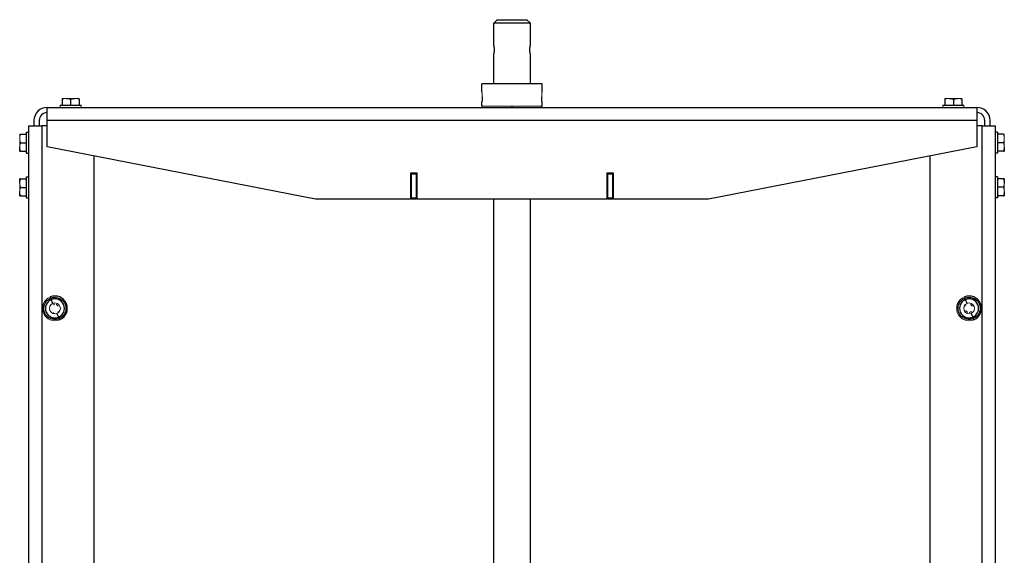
# Model space of a CAD drawing. Header units: millimetres. Extents: x 3 to 3643, y -1109 to 1171.
# Tile 8 of 13: x 1216 to 1968, y 316 to 725. Entities that reach past the tile are written whole.
import ezdxf

# ---------------------------------------------------------------- set-up
doc = ezdxf.new("R2010")
doc.units = ezdxf.units.MM

msp = doc.modelspace()

# ---------------------------------------------------------------- linework, layer by layer
at = {"color": 7, "linetype": 'Continuous', "lineweight": 25}
for p, q in [((1580.72, 725.09), (1577.97, 722.34)), ((1605.97, 722.34), (1577.97, 722.34)), ((1577.97, 706.09), (1577.97, 722.34)), ((1580.72, 725.09), (1603.22, 725.09)), ((1603.22, 725.09), (1605.97, 722.34)), ((1605.97, 706.09), (1605.97, 722.34)), ((1577.97, 706.09), (1577.96, 706.09)), ((1605.97, 706.09), (1605.97, 706.09)), ((1577.96, 698.09), (1577.97, 698.09)), ((1577.97, 676.09), (1577.97, 698.09)), ((1605.97, 698.09), (1605.97, 698.09)), ((1605.97, 676.09), (1605.97, 698.09)), ((1614.97, 676.09), (1568.97, 676.09)), ((1568.97, 669.89), (1568.97, 676.09)), ((1614.97, 669.89), (1614.97, 676.09)), ((1248.47, 664.41), (1248.47, 659.69)), ((1251.72, 664.99), (1258.22, 664.99)), ((1254.97, 664.41), (1254.97, 659.69)), ((1261.47, 664.41), (1261.47, 659.69)), ((1568.96, 662.29), (1568.97, 662.29)), ((1568.97, 659.09), (1568.97, 662.29)), ((1614.97, 662.29), (1614.97, 662.29)), ((1614.97, 659.09), (1614.97, 662.29)), ((1922.47, 664.41), (1922.47, 659.69)), ((1925.72, 664.99), (1932.22, 664.99)), ((1928.97, 664.41), (1928.97, 659.69)), ((1935.47, 664.41), (1935.47, 659.69)), ((1236.97, 648.09), (1236.97, 658.09)), ((1236.97, 658.09), (1946.97, 658.09)), ((1246.97, 659.69), (1262.97, 659.69)), ((1569.07, 659.09), (1569.07, 658.09)), ((1591.97, 658.09), (1591.97, 659.09)), ((1614.87, 658.09), (1614.87, 659.09)), ((1920.97, 659.69), (1936.97, 659.69)), ((1946.97, 658.09), (1946.97, 648.09)), ((1226.97, 648.09), (1226.97, 644.09)), ((1230.97, 648.09), (1230.97, 644.09)), ((1236.97, 628.09), (1236.97, 648.09)), ((1946.97, 648.09), (1236.97, 648.09)), ((1946.97, 648.09), (1946.97, 628.09)), ((1952.97, 644.09), (1952.97, 648.09)), ((1956.97, 644.09), (1956.97, 648.09)), ((1221.37, 623.09), (1221.37, 639.09)), ((1221.37, 639.09), (1222.97, 639.09)), ((1222.97, -489.91), (1222.97, 644.09)), ((1222.97, 644.09), (1232.97, 644.09)), ((1232.97, 644.09), (1232.97, 60.73)), ((1236.97, 644.09), (1232.97, 644.09)), ((1950.97, 644.09), (1946.97, 644.09)), ((1950.97, 60.73), (1950.97, 644.09)), ((1950.97, 644.09), (1960.97, 644.09)), ((1960.97, 644.09), (1960.97, -489.91)), ((1962.57, 639.09), (1960.97, 639.09)), ((1962.57, 639.09), (1962.57, 623.09)), ((1216.65, 637.59), (1221.37, 637.59)), ((1967.29, 637.59), (1962.57, 637.59)), ((1216.07, 624.59), (1216.07, 627.84)), ((1216.65, 631.09), (1221.37, 631.09)), ((1216.65, 624.59), (1221.37, 624.59)), ((1441.97, 588.09), (1236.97, 628.09)), ((1946.97, 628.09), (1741.97, 588.09)), ((1967.29, 631.09), (1962.57, 631.09)), ((1967.29, 624.59), (1962.57, 624.59)), ((1967.87, 627.84), (1967.87, 624.59)), ((1221.37, 623.09), (1222.97, 623.09)), ((1272.97, -486.91), (1272.97, 621.07)), ((1910.97, 621.07), (1910.97, -486.91)), ((1962.57, 623.09), (1960.97, 623.09)), ((1216.07, 600.3), (1216.07, 603.59)), ((1216.65, 603.62), (1221.37, 603.62)), ((1216.65, 603.56), (1221.37, 603.56)), ((1221.37, 605.09), (1222.97, 605.09)), ((1221.37, 589.09), (1221.37, 605.09)), ((1519.47, 607.89), (1514.47, 607.89)), ((1514.97, 607.09), (1514.97, 589.09)), ((1518.97, 589.09), (1518.97, 607.09)), ((1519.47, 588.09), (1519.47, 607.89)), ((1664.47, 607.89), (1664.47, 588.09)), ((1669.47, 607.89), (1664.47, 607.89)), ((1664.97, 607.09), (1664.97, 589.09)), ((1668.97, 589.09), (1668.97, 607.09)), ((1962.57, 605.09), (1960.97, 605.09)), ((1962.57, 605.09), (1962.57, 589.09)), ((1967.29, 603.59), (1962.57, 603.59)), ((1967.87, 603.59), (1967.87, 600.34)), ((1216.65, 597.04), (1221.37, 597.04)), ((1967.29, 597.09), (1962.57, 597.09)), ((1216.07, 590.59), (1216.07, 593.8)), ((1216.65, 590.56), (1221.37, 590.56)), ((1221.37, 589.09), (1222.97, 589.09)), ((1514.47, 588.09), (1441.97, 588.09)), ((1514.97, 588.09), (1514.97, 589.09)), ((1514.97, 589.09), (1518.97, 589.09)), ((1518.97, 588.09), (1514.97, 588.09)), ((1518.97, 589.09), (1518.97, 588.09)), ((1664.47, 588.09), (1519.47, 588.09)), ((1577.97, 129.09), (1577.97, 588.09)), ((1605.97, 129.09), (1605.97, 588.09)), ((1664.97, 589.09), (1668.97, 589.09)), ((1664.97, 588.09), (1664.97, 589.09)), ((1668.97, 588.09), (1664.97, 588.09)), ((1668.97, 589.09), (1668.97, 588.09)), ((1741.97, 588.09), (1669.47, 588.09)), ((1962.57, 589.09), (1960.97, 589.09)), ((1967.29, 590.59), (1962.57, 590.59)), ((1967.87, 593.84), (1967.87, 590.59)), ((1239.36, 513.33), (1239.74, 512.4)), ((1241.39, 508.41), (1240.2, 511.29)), ((1937.36, 513.33), (1937.74, 512.4)), ((1939.39, 508.41), (1938.2, 511.29)), ((1244.55, 500.77), (1245.73, 497.89)), ((1246.57, 495.86), (1246.19, 496.78)), ((1942.55, 500.77), (1943.73, 497.89)), ((1944.57, 495.86), (1944.19, 496.78))]:
    msp.add_line(p, q, dxfattribs=at)
at = {"color": 144, "linetype": 'Continuous', "lineweight": 18}
for p, q in [((1248.47, 664.99), (1251.72, 664.99)), ((1258.22, 664.99), (1261.47, 664.99)), ((1922.47, 664.99), (1925.72, 664.99)), ((1932.22, 664.99), (1935.47, 664.99)), ((1246.97, 659.69), (1246.97, 658.09)), ((1262.97, 659.69), (1262.97, 658.09)), ((1614.97, 659.09), (1568.97, 659.09)), ((1920.97, 659.69), (1920.97, 658.09)), ((1936.97, 659.69), (1936.97, 658.09)), ((1216.07, 634.34), (1216.07, 637.59)), ((1216.07, 627.84), (1216.07, 634.34)), ((1967.87, 637.59), (1967.87, 634.34)), ((1967.87, 634.34), (1967.87, 627.84)), ((1514.47, 607.89), (1514.47, 588.09)), ((1514.97, 607.09), (1514.97, 607.89)), ((1518.97, 607.09), (1514.97, 607.09)), ((1518.97, 607.89), (1518.97, 607.09)), ((1664.97, 607.09), (1664.97, 607.89)), ((1668.97, 607.09), (1664.97, 607.09)), ((1668.97, 607.89), (1668.97, 607.09)), ((1669.47, 588.09), (1669.47, 607.89)), ((1216.07, 593.8), (1216.07, 600.3)), ((1967.87, 600.34), (1967.87, 593.84))]:
    msp.add_line(p, q, dxfattribs=at)
at = {"color": 7, "linetype": 'Continuous', "lineweight": 25}
for centre, radius, start, end in [((1236.97, 648.09), 10, 90, 180), ((1236.97, 648.09), 6, 90, 180), ((1946.97, 648.09), 10, 0, 90), ((1946.97, 648.09), 6, 0, 90), ((1242.97, 504.59), 7.25, 112.44828, 292.44828), ((1242.97, 504.59), 9.45, 292.44828, 112.44828), ((1242.97, 504.59), 7.25, 292.44828, 112.44828), ((1940.97, 504.59), 7.25, 112.44828, 292.44828), ((1940.97, 504.59), 9.45, 292.44828, 112.44828), ((1940.97, 504.59), 7.25, 292.44828, 112.44828)]:
    msp.add_arc(centre, radius, start, end, dxfattribs=at)
at = {"color": 144, "linetype": 'Continuous', "lineweight": 18}
for centre, radius, start, end in [((1242.97, 504.59), 9.45, 112.44828, 292.44828), ((1940.97, 504.59), 9.45, 112.44828, 292.44828), ((1242.97, 504.59), 4.13, 112.44828, 292.44828), ((1242.97, 504.59), 4.13, 292.44828, 112.44828), ((1940.97, 504.59), 4.13, 112.44828, 292.44828), ((1940.97, 504.59), 4.13, 292.44828, 112.44828)]:
    msp.add_arc(centre, radius, start, end, dxfattribs=at)
at = {"color": 7, "linetype": 'Continuous', "lineweight": 25}
for points, knots in [([(1578.55, 702.09), (1578.55, 702.16), (1578.55, 702.28), (1578.54, 702.47), (1578.54, 702.66), (1578.53, 702.85), (1578.52, 703.05), (1578.5, 703.24), (1578.48, 703.44), (1578.46, 703.68), (1578.42, 703.98), (1578.37, 704.29), (1578.32, 704.62), (1578.26, 704.92), (1578.2, 705.2), (1578.14, 705.44), (1578.09, 705.63), (1578.05, 705.8), (1578.01, 705.93), (1577.99, 706.02), (1577.97, 706.08), (1577.97, 706.09), (1577.97, 706.09)], [0, 0, 0, 0, 0.029588, 0.059639, 0.09016, 0.121154, 0.152629, 0.184589, 0.217039, 0.249985, 0.309102, 0.374861, 0.425754, 0.499839, 0.571737, 0.625055, 0.690246, 0.749577, 0.814775, 0.878219, 0.939947, 1, 1, 1, 1]), ([(1577.97, 698.09), (1577.97, 698.09), (1577.97, 698.1), (1577.97, 698.11), (1577.98, 698.13), (1577.99, 698.17), (1578, 698.21), (1578.01, 698.26), (1578.03, 698.32), (1578.06, 698.42), (1578.09, 698.56), (1578.14, 698.75), (1578.2, 698.99), (1578.26, 699.26), (1578.32, 699.57), (1578.37, 699.89), (1578.42, 700.21), (1578.47, 700.57), (1578.5, 700.94), (1578.53, 701.33), (1578.55, 701.71), (1578.55, 701.97), (1578.55, 702.09)], [0, 0, 0, 0, 0.029763, 0.059936, 0.090525, 0.121536, 0.152974, 0.184843, 0.217148, 0.249894, 0.309588, 0.375226, 0.428358, 0.499905, 0.574195, 0.625121, 0.690863, 0.749976, 0.815381, 0.878825, 0.94035, 1, 1, 1, 1]), ([(1605.97, 706.09), (1605.97, 706.09), (1605.97, 706.09), (1605.96, 706.08), (1605.95, 706.05), (1605.95, 706.02), (1605.93, 705.98), (1605.92, 705.93), (1605.9, 705.86), (1605.88, 705.77), (1605.84, 705.63), (1605.79, 705.44), (1605.74, 705.2), (1605.68, 704.92), (1605.62, 704.62), (1605.56, 704.3), (1605.51, 703.98), (1605.47, 703.62), (1605.43, 703.25), (1605.4, 702.86), (1605.39, 702.47), (1605.38, 702.22), (1605.38, 702.09)], [0, 0, 0, 0, 0.029763, 0.059936, 0.090525, 0.121536, 0.152974, 0.184843, 0.217148, 0.249894, 0.309588, 0.375226, 0.428358, 0.499905, 0.574195, 0.625121, 0.690863, 0.749976, 0.815381, 0.878825, 0.94035, 1, 1, 1, 1]), ([(1605.38, 702.09), (1605.38, 702.03), (1605.38, 701.91), (1605.39, 701.72), (1605.39, 701.52), (1605.4, 701.33), (1605.42, 701.14), (1605.43, 700.94), (1605.45, 700.75), (1605.48, 700.51), (1605.51, 700.21), (1605.56, 699.89), (1605.62, 699.57), (1605.68, 699.26), (1605.74, 698.99), (1605.79, 698.75), (1605.84, 698.56), (1605.88, 698.39), (1605.92, 698.26), (1605.95, 698.16), (1605.96, 698.1), (1605.97, 698.1), (1605.97, 698.09)], [0, 0, 0, 0, 0.029588, 0.059639, 0.09016, 0.121154, 0.152629, 0.184589, 0.217039, 0.249985, 0.309102, 0.374861, 0.425754, 0.499839, 0.571737, 0.625055, 0.690246, 0.749577, 0.814775, 0.878219, 0.939947, 1, 1, 1, 1]), ([(1251.72, 664.99), (1251.81, 664.99), (1251.99, 664.99), (1252.27, 664.98), (1252.59, 664.95), (1252.95, 664.91), (1253.49, 664.82), (1254.17, 664.67), (1254.7, 664.5), (1254.97, 664.41)], [0, 0, 0, 0, 0.0835077, 0.1669909, 0.2509068, 0.374976, 0.5003964, 0.7451083, 1, 1, 1, 1]), ([(1254.97, 664.41), (1255.08, 664.45), (1255.29, 664.52), (1255.62, 664.61), (1255.94, 664.7), (1256.26, 664.77), (1256.6, 664.84), (1256.98, 664.91), (1257.39, 664.96), (1257.8, 664.99), (1258.08, 664.99), (1258.22, 664.99)], [0, 0, 0, 0, 0.103678, 0.205184, 0.30486, 0.403084, 0.500277, 0.625508, 0.749528, 0.875047, 1, 1, 1, 1]), ([(1569.28, 666.09), (1569.28, 666.03), (1569.28, 665.91), (1569.28, 665.72), (1569.28, 665.54), (1569.27, 665.29), (1569.26, 664.99), (1569.24, 664.64), (1569.21, 664.3), (1569.18, 663.87), (1569.12, 663.39), (1569.07, 662.99), (1569.04, 662.74), (1569.01, 662.58), (1568.99, 662.45), (1568.98, 662.36), (1568.97, 662.3), (1568.97, 662.3), (1568.97, 662.29)], [0, 0, 0, 0, 0.031239, 0.06241, 0.093592, 0.124861, 0.187371, 0.249974, 0.312555, 0.375233, 0.499804, 0.625042, 0.687397, 0.749719, 0.812359, 0.874959, 0.937488, 1, 1, 1, 1]), ([(1614.97, 662.29), (1614.97, 662.29), (1614.97, 662.3), (1614.96, 662.31), (1614.96, 662.33), (1614.95, 662.38), (1614.94, 662.45), (1614.92, 662.58), (1614.9, 662.74), (1614.86, 662.99), (1614.81, 663.39), (1614.76, 663.87), (1614.72, 664.3), (1614.7, 664.64), (1614.68, 664.99), (1614.66, 665.35), (1614.65, 665.72), (1614.65, 665.97), (1614.65, 666.09)], [0, 0, 0, 0, 0.031375, 0.062679, 0.093991, 0.125384, 0.187706, 0.250085, 0.31265, 0.375265, 0.500232, 0.624817, 0.68752, 0.750142, 0.812462, 0.874713, 0.937369, 1, 1, 1, 1]), ([(1925.72, 664.99), (1925.81, 664.99), (1925.99, 664.99), (1926.27, 664.98), (1926.59, 664.95), (1926.95, 664.91), (1927.49, 664.82), (1928.17, 664.67), (1928.7, 664.5), (1928.97, 664.41)], [0, 0, 0, 0, 0.083508, 0.166991, 0.250907, 0.374976, 0.500396, 0.745108, 1, 1, 1, 1]), ([(1928.97, 664.41), (1929.08, 664.45), (1929.29, 664.52), (1929.62, 664.61), (1929.94, 664.7), (1930.26, 664.77), (1930.6, 664.84), (1930.98, 664.91), (1931.39, 664.96), (1931.8, 664.99), (1932.08, 664.99), (1932.22, 664.99)], [0, 0, 0, 0, 0.1036776, 0.2051842, 0.3048596, 0.4030838, 0.5002767, 0.6255078, 0.7495281, 0.8750472, 1, 1, 1, 1]), ([(1216.65, 624.59), (1216.61, 624.7), (1216.54, 624.92), (1216.45, 625.25), (1216.36, 625.57), (1216.29, 625.88), (1216.21, 626.23), (1216.15, 626.61), (1216.1, 627.02), (1216.07, 627.43), (1216.07, 627.71), (1216.07, 627.84)], [0, 0, 0, 0, 0.103678, 0.205184, 0.30486, 0.403084, 0.500277, 0.625508, 0.749528, 0.875047, 1, 1, 1, 1]), ([(1216.07, 624.59), (1216.07, 624.59), (1216.07, 624.59), (1216.08, 624.59), (1216.11, 624.59), (1216.15, 624.59), (1216.24, 624.59), (1216.39, 624.59), (1216.56, 624.59), (1216.65, 624.59)], [0, 0, 0, 0, 0.0833748, 0.1667784, 0.2506675, 0.374704, 0.4999796, 0.7448926, 1, 1, 1, 1]), ([(1967.87, 627.84), (1967.87, 627.75), (1967.86, 627.57), (1967.85, 627.29), (1967.82, 626.97), (1967.78, 626.61), (1967.69, 626.07), (1967.54, 625.39), (1967.37, 624.86), (1967.29, 624.59)], [0, 0, 0, 0, 0.0835077, 0.1669909, 0.2509068, 0.374976, 0.5003964, 0.7451083, 1, 1, 1, 1]), ([(1967.29, 624.59), (1967.32, 624.59), (1967.39, 624.59), (1967.49, 624.59), (1967.57, 624.59), (1967.65, 624.59), (1967.72, 624.59), (1967.78, 624.59), (1967.83, 624.59), (1967.86, 624.59), (1967.86, 624.59), (1967.87, 624.59)], [0, 0, 0, 0, 0.10321, 0.20427, 0.303514, 0.401316, 0.49809, 0.623873, 0.748318, 0.874385, 1, 1, 1, 1]), ([(1216.65, 603.56), (1216.61, 603.57), (1216.54, 603.57), (1216.45, 603.57), (1216.36, 603.57), (1216.29, 603.58), (1216.22, 603.58), (1216.15, 603.58), (1216.1, 603.59), (1216.07, 603.59), (1216.07, 603.59), (1216.07, 603.59)], [0, 0, 0, 0, 0.10321, 0.20427, 0.303514, 0.401316, 0.49809, 0.623873, 0.748318, 0.874385, 1, 1, 1, 1]), ([(1216.07, 600.3), (1216.07, 600.39), (1216.07, 600.58), (1216.08, 600.85), (1216.11, 601.17), (1216.15, 601.54), (1216.24, 602.08), (1216.39, 602.76), (1216.56, 603.29), (1216.65, 603.56)], [0, 0, 0, 0, 0.083508, 0.166991, 0.250907, 0.374976, 0.500396, 0.745108, 1, 1, 1, 1]), ([(1967.29, 603.59), (1967.32, 603.48), (1967.39, 603.27), (1967.49, 602.94), (1967.57, 602.62), (1967.65, 602.3), (1967.72, 601.95), (1967.78, 601.58), (1967.83, 601.17), (1967.86, 600.76), (1967.86, 600.48), (1967.87, 600.34)], [0, 0, 0, 0, 0.103678, 0.205184, 0.30486, 0.403084, 0.500277, 0.625508, 0.749528, 0.875047, 1, 1, 1, 1]), ([(1967.87, 603.59), (1967.87, 603.59), (1967.86, 603.59), (1967.85, 603.59), (1967.82, 603.59), (1967.78, 603.59), (1967.69, 603.59), (1967.54, 603.59), (1967.37, 603.59), (1967.29, 603.59)], [0, 0, 0, 0, 0.083375, 0.166778, 0.250668, 0.374704, 0.49998, 0.744893, 1, 1, 1, 1]), ([(1216.65, 590.56), (1216.61, 590.67), (1216.54, 590.89), (1216.45, 591.21), (1216.36, 591.53), (1216.29, 591.85), (1216.21, 592.2), (1216.15, 592.57), (1216.1, 592.98), (1216.07, 593.39), (1216.07, 593.66), (1216.07, 593.8)], [0, 0, 0, 0, 0.103678, 0.205184, 0.30486, 0.403084, 0.500277, 0.625508, 0.749528, 0.875047, 1, 1, 1, 1]), ([(1216.07, 590.59), (1216.07, 590.59), (1216.07, 590.59), (1216.08, 590.59), (1216.11, 590.59), (1216.15, 590.58), (1216.24, 590.58), (1216.39, 590.57), (1216.56, 590.57), (1216.65, 590.56)], [0, 0, 0, 0, 0.083375, 0.166778, 0.250668, 0.374704, 0.49998, 0.744893, 1, 1, 1, 1]), ([(1967.87, 593.84), (1967.87, 593.75), (1967.86, 593.57), (1967.85, 593.29), (1967.82, 592.97), (1967.78, 592.61), (1967.69, 592.07), (1967.54, 591.39), (1967.37, 590.86), (1967.29, 590.59)], [0, 0, 0, 0, 0.083508, 0.166991, 0.250907, 0.374976, 0.500396, 0.745108, 1, 1, 1, 1]), ([(1967.29, 590.59), (1967.32, 590.59), (1967.39, 590.59), (1967.49, 590.59), (1967.57, 590.59), (1967.65, 590.59), (1967.72, 590.59), (1967.78, 590.59), (1967.83, 590.59), (1967.86, 590.59), (1967.86, 590.59), (1967.87, 590.59)], [0, 0, 0, 0, 0.1032105, 0.2042702, 0.303514, 0.4013162, 0.4980903, 0.6238728, 0.748318, 0.8743845, 1, 1, 1, 1]), ([(1246.19, 496.78), (1245.54, 496.51), (1244.77, 496.29), (1243.43, 496.14), (1242.95, 496.13), (1241.94, 496.19), (1241.41, 496.27), (1240.32, 496.55), (1239.76, 496.75), (1238.65, 497.3), (1238.11, 497.65), (1237.08, 498.49), (1236.61, 498.99), (1235.78, 500.1), (1235.43, 500.72), (1234.89, 502.02), (1234.7, 502.7), (1234.5, 504.07), (1234.49, 504.76), (1234.62, 506.08), (1234.76, 506.71), (1235.16, 507.88), (1235.41, 508.42), (1235.99, 509.39), (1236.31, 509.82), (1236.98, 510.58), (1237.33, 510.91), (1238.39, 511.75), (1239.09, 512.13), (1239.74, 512.4)], [0, 0, 0, 0, 0.125, 0.125, 0.1875, 0.1875, 0.25, 0.25, 0.3125, 0.3125, 0.375, 0.375, 0.4375, 0.4375, 0.5, 0.5, 0.5625, 0.5625, 0.625, 0.625, 0.6875, 0.6875, 0.75, 0.75, 0.8125, 0.8125, 0.875, 0.875, 1, 1, 1, 1]), ([(1239.74, 512.4), (1240.39, 512.67), (1241.16, 512.9), (1242.5, 513.04), (1242.98, 513.06), (1243.99, 513), (1244.53, 512.92), (1245.62, 512.64), (1246.18, 512.43), (1247.28, 511.88), (1247.83, 511.54), (1248.85, 510.69), (1249.33, 510.2), (1250.16, 509.09), (1250.51, 508.47), (1251.05, 507.17), (1251.23, 506.48), (1251.43, 505.11), (1251.44, 504.42), (1251.31, 503.11), (1251.17, 502.47), (1250.77, 501.3), (1250.52, 500.77), (1249.95, 499.8), (1249.62, 499.37), (1248.95, 498.61), (1248.6, 498.28), (1247.55, 497.44), (1246.84, 497.05), (1246.19, 496.78)], [0, 0, 0, 0, 0.125, 0.125, 0.1875, 0.1875, 0.25, 0.25, 0.3125, 0.3125, 0.375, 0.375, 0.4375, 0.4375, 0.5, 0.5, 0.5625, 0.5625, 0.625, 0.625, 0.6875, 0.6875, 0.75, 0.75, 0.8125, 0.8125, 0.875, 0.875, 1, 1, 1, 1]), ([(1944.19, 496.78), (1943.54, 496.51), (1942.77, 496.29), (1941.43, 496.14), (1940.95, 496.13), (1939.94, 496.19), (1939.41, 496.27), (1938.32, 496.55), (1937.76, 496.75), (1936.65, 497.3), (1936.11, 497.65), (1935.08, 498.49), (1934.61, 498.99), (1933.78, 500.1), (1933.43, 500.72), (1932.89, 502.02), (1932.7, 502.7), (1932.5, 504.07), (1932.49, 504.76), (1932.62, 506.08), (1932.76, 506.71), (1933.16, 507.88), (1933.41, 508.42), (1933.99, 509.39), (1934.31, 509.82), (1934.98, 510.58), (1935.33, 510.91), (1936.39, 511.75), (1937.09, 512.13), (1937.74, 512.4)], [0, 0, 0, 0, 0.125, 0.125, 0.1875, 0.1875, 0.25, 0.25, 0.3125, 0.3125, 0.375, 0.375, 0.4375, 0.4375, 0.5, 0.5, 0.5625, 0.5625, 0.625, 0.625, 0.6875, 0.6875, 0.75, 0.75, 0.8125, 0.8125, 0.875, 0.875, 1, 1, 1, 1]), ([(1937.74, 512.4), (1938.39, 512.67), (1939.16, 512.9), (1940.5, 513.04), (1940.98, 513.06), (1941.99, 513), (1942.53, 512.92), (1943.62, 512.64), (1944.18, 512.43), (1945.28, 511.88), (1945.83, 511.54), (1946.85, 510.69), (1947.33, 510.2), (1948.16, 509.09), (1948.51, 508.47), (1949.05, 507.17), (1949.23, 506.48), (1949.43, 505.11), (1949.44, 504.42), (1949.31, 503.11), (1949.17, 502.47), (1948.77, 501.3), (1948.52, 500.77), (1947.95, 499.8), (1947.62, 499.37), (1946.95, 498.61), (1946.6, 498.28), (1945.55, 497.44), (1944.84, 497.05), (1944.19, 496.78)], [0, 0, 0, 0, 0.125, 0.125, 0.1875, 0.1875, 0.25, 0.25, 0.3125, 0.3125, 0.375, 0.375, 0.4375, 0.4375, 0.5, 0.5, 0.5625, 0.5625, 0.625, 0.625, 0.6875, 0.6875, 0.75, 0.75, 0.8125, 0.8125, 0.875, 0.875, 1, 1, 1, 1])]:
    msp.add_open_spline(points, degree=3, knots=knots, dxfattribs=at)
at = {"color": 144, "linetype": 'Continuous', "lineweight": 18}
for points, knots in [([(1568.97, 669.89), (1568.97, 669.89), (1568.97, 669.89), (1568.97, 669.88), (1568.97, 669.85), (1568.98, 669.81), (1568.99, 669.74), (1569.01, 669.61), (1569.04, 669.45), (1569.07, 669.19), (1569.12, 668.8), (1569.18, 668.32), (1569.21, 667.89), (1569.24, 667.55), (1569.26, 667.2), (1569.27, 666.84), (1569.28, 666.47), (1569.28, 666.22), (1569.28, 666.09)], [0, 0, 0, 0, 0.031237, 0.062405, 0.093579, 0.124835, 0.187267, 0.249756, 0.312336, 0.374966, 0.499403, 0.624528, 0.686881, 0.749154, 0.811935, 0.874646, 0.937335, 1, 1, 1, 1]), ([(1614.65, 666.09), (1614.65, 666.16), (1614.65, 666.28), (1614.65, 666.47), (1614.66, 666.65), (1614.66, 666.9), (1614.68, 667.2), (1614.7, 667.55), (1614.72, 667.89), (1614.76, 668.31), (1614.81, 668.8), (1614.86, 669.19), (1614.9, 669.45), (1614.92, 669.61), (1614.94, 669.73), (1614.96, 669.83), (1614.96, 669.88), (1614.97, 669.89), (1614.97, 669.89)], [0, 0, 0, 0, 0.031232, 0.062397, 0.093572, 0.124835, 0.187249, 0.249756, 0.312314, 0.374967, 0.499404, 0.624529, 0.686858, 0.749155, 0.811922, 0.874647, 0.937332, 1, 1, 1, 1]), ([(1251.72, 664.99), (1251.63, 664.99), (1251.45, 664.99), (1251.18, 664.98), (1250.9, 664.96), (1250.63, 664.93), (1250.35, 664.89), (1249.99, 664.82), (1249.55, 664.73), (1249.01, 664.59), (1248.65, 664.47), (1248.47, 664.41)], [0, 0, 0, 0, 0.081502, 0.163638, 0.246471, 0.33006, 0.414465, 0.499743, 0.659263, 0.825926, 1, 1, 1, 1]), ([(1248.47, 664.41), (1248.47, 664.45), (1248.47, 664.52), (1248.47, 664.62), (1248.47, 664.7), (1248.47, 664.78), (1248.47, 664.86), (1248.47, 664.93), (1248.47, 664.98), (1248.47, 664.99), (1248.47, 664.99)], [0, 0, 0, 0, 0.105254, 0.207833, 0.307789, 0.405181, 0.500071, 0.669761, 0.836245, 1, 1, 1, 1]), ([(1261.47, 664.41), (1261.36, 664.45), (1261.14, 664.52), (1260.81, 664.62), (1260.49, 664.7), (1260.17, 664.78), (1259.78, 664.85), (1259.31, 664.93), (1258.76, 664.98), (1258.4, 664.99), (1258.22, 664.99)], [0, 0, 0, 0, 0.1051631, 0.2076544, 0.3075274, 0.4048399, 0.4996542, 0.669491, 0.8361136, 1, 1, 1, 1]), ([(1261.47, 664.99), (1261.47, 664.99), (1261.47, 664.99), (1261.47, 664.98), (1261.47, 664.96), (1261.47, 664.92), (1261.47, 664.89), (1261.47, 664.82), (1261.47, 664.73), (1261.47, 664.59), (1261.47, 664.47), (1261.47, 664.41)], [0, 0, 0, 0, 0.081844, 0.16433, 0.247522, 0.331479, 0.416262, 0.501929, 0.660777, 0.826712, 1, 1, 1, 1]), ([(1925.72, 664.99), (1925.63, 664.99), (1925.45, 664.99), (1925.18, 664.98), (1924.9, 664.96), (1924.63, 664.93), (1924.35, 664.89), (1923.99, 664.82), (1923.55, 664.73), (1923.01, 664.59), (1922.65, 664.47), (1922.47, 664.41)], [0, 0, 0, 0, 0.0815015, 0.1636378, 0.2464705, 0.3300601, 0.4144652, 0.4997428, 0.6592633, 0.825926, 1, 1, 1, 1]), ([(1922.47, 664.41), (1922.47, 664.45), (1922.47, 664.52), (1922.47, 664.62), (1922.47, 664.7), (1922.47, 664.78), (1922.47, 664.86), (1922.47, 664.93), (1922.47, 664.98), (1922.47, 664.99), (1922.47, 664.99)], [0, 0, 0, 0, 0.105254, 0.207833, 0.307789, 0.405181, 0.500071, 0.669761, 0.836245, 1, 1, 1, 1]), ([(1935.47, 664.41), (1935.36, 664.45), (1935.14, 664.52), (1934.81, 664.62), (1934.49, 664.7), (1934.17, 664.78), (1933.78, 664.85), (1933.31, 664.93), (1932.76, 664.98), (1932.4, 664.99), (1932.22, 664.99)], [0, 0, 0, 0, 0.105163, 0.207654, 0.307527, 0.40484, 0.499654, 0.669491, 0.836114, 1, 1, 1, 1]), ([(1935.47, 664.99), (1935.47, 664.99), (1935.47, 664.99), (1935.47, 664.98), (1935.47, 664.96), (1935.47, 664.92), (1935.47, 664.89), (1935.47, 664.82), (1935.47, 664.73), (1935.47, 664.59), (1935.47, 664.47), (1935.47, 664.41)], [0, 0, 0, 0, 0.081844, 0.16433, 0.247522, 0.331479, 0.416262, 0.501929, 0.660777, 0.826712, 1, 1, 1, 1]), ([(1216.65, 637.59), (1216.61, 637.48), (1216.54, 637.26), (1216.44, 636.93), (1216.36, 636.61), (1216.28, 636.3), (1216.2, 635.91), (1216.13, 635.44), (1216.08, 634.89), (1216.07, 634.52), (1216.07, 634.34)], [0, 0, 0, 0, 0.105163, 0.207654, 0.307527, 0.40484, 0.499654, 0.669491, 0.836114, 1, 1, 1, 1]), ([(1216.07, 637.59), (1216.07, 637.59), (1216.07, 637.59), (1216.08, 637.59), (1216.1, 637.59), (1216.14, 637.59), (1216.17, 637.59), (1216.24, 637.59), (1216.33, 637.59), (1216.47, 637.59), (1216.59, 637.59), (1216.65, 637.59)], [0, 0, 0, 0, 0.081844, 0.16433, 0.247522, 0.331479, 0.416262, 0.501929, 0.660777, 0.826712, 1, 1, 1, 1]), ([(1216.07, 634.34), (1216.07, 634.25), (1216.07, 634.07), (1216.08, 633.8), (1216.1, 633.53), (1216.13, 633.26), (1216.17, 632.98), (1216.24, 632.62), (1216.33, 632.18), (1216.47, 631.64), (1216.59, 631.28), (1216.65, 631.09)], [0, 0, 0, 0, 0.081502, 0.163638, 0.246471, 0.33006, 0.414465, 0.499743, 0.659263, 0.825926, 1, 1, 1, 1]), ([(1967.87, 634.34), (1967.87, 634.43), (1967.86, 634.61), (1967.85, 634.88), (1967.83, 635.16), (1967.8, 635.43), (1967.76, 635.71), (1967.7, 636.07), (1967.6, 636.51), (1967.46, 637.05), (1967.35, 637.41), (1967.29, 637.59)], [0, 0, 0, 0, 0.081502, 0.163638, 0.246471, 0.33006, 0.414465, 0.499743, 0.659263, 0.825926, 1, 1, 1, 1]), ([(1967.29, 637.59), (1967.32, 637.59), (1967.39, 637.59), (1967.49, 637.59), (1967.57, 637.59), (1967.65, 637.59), (1967.73, 637.59), (1967.8, 637.59), (1967.86, 637.59), (1967.86, 637.59), (1967.87, 637.59)], [0, 0, 0, 0, 0.105254, 0.207833, 0.307789, 0.405181, 0.500071, 0.669761, 0.836245, 1, 1, 1, 1]), ([(1967.29, 631.09), (1967.32, 631.2), (1967.39, 631.42), (1967.49, 631.75), (1967.57, 632.07), (1967.65, 632.39), (1967.73, 632.78), (1967.8, 633.25), (1967.86, 633.8), (1967.86, 634.16), (1967.87, 634.34)], [0, 0, 0, 0, 0.105163, 0.207654, 0.307527, 0.40484, 0.499654, 0.669491, 0.836114, 1, 1, 1, 1]), ([(1216.65, 631.09), (1216.61, 630.98), (1216.54, 630.76), (1216.44, 630.43), (1216.36, 630.11), (1216.28, 629.8), (1216.2, 629.41), (1216.13, 628.94), (1216.08, 628.39), (1216.07, 628.02), (1216.07, 627.84)], [0, 0, 0, 0, 0.105163, 0.207654, 0.307527, 0.40484, 0.499654, 0.669491, 0.836114, 1, 1, 1, 1]), ([(1967.87, 627.84), (1967.87, 627.93), (1967.86, 628.11), (1967.85, 628.38), (1967.83, 628.66), (1967.8, 628.93), (1967.76, 629.21), (1967.7, 629.57), (1967.6, 630.01), (1967.46, 630.55), (1967.35, 630.91), (1967.29, 631.09)], [0, 0, 0, 0, 0.081502, 0.163638, 0.246471, 0.33006, 0.414465, 0.499743, 0.659263, 0.825926, 1, 1, 1, 1]), ([(1216.65, 603.62), (1216.61, 603.62), (1216.54, 603.62), (1216.44, 603.62), (1216.36, 603.61), (1216.28, 603.61), (1216.2, 603.61), (1216.13, 603.6), (1216.08, 603.6), (1216.07, 603.59), (1216.07, 603.59)], [0, 0, 0, 0, 0.105254, 0.207833, 0.307789, 0.405181, 0.500071, 0.669761, 0.836245, 1, 1, 1, 1]), ([(1216.07, 600.3), (1216.07, 600.21), (1216.07, 600.03), (1216.08, 599.76), (1216.1, 599.48), (1216.13, 599.21), (1216.17, 598.93), (1216.24, 598.57), (1216.33, 598.12), (1216.47, 597.58), (1216.59, 597.22), (1216.65, 597.04)], [0, 0, 0, 0, 0.081502, 0.163638, 0.246471, 0.33006, 0.414465, 0.499743, 0.659263, 0.825926, 1, 1, 1, 1]), ([(1216.07, 593.89), (1216.07, 593.98), (1216.07, 594.16), (1216.08, 594.43), (1216.1, 594.7), (1216.13, 594.98), (1216.17, 595.26), (1216.24, 595.62), (1216.33, 596.06), (1216.47, 596.6), (1216.59, 596.97), (1216.65, 597.15)], [0, 0, 0, 0, 0.081502, 0.163638, 0.246471, 0.33006, 0.414465, 0.499743, 0.659263, 0.825926, 1, 1, 1, 1]), ([(1216.65, 597.04), (1216.61, 596.92), (1216.54, 596.71), (1216.44, 596.38), (1216.36, 596.06), (1216.28, 595.75), (1216.2, 595.36), (1216.13, 594.89), (1216.08, 594.34), (1216.07, 593.98), (1216.07, 593.8)], [0, 0, 0, 0, 0.105163, 0.207654, 0.307527, 0.40484, 0.499654, 0.669491, 0.836114, 1, 1, 1, 1]), ([(1967.29, 597.09), (1967.32, 597.2), (1967.39, 597.42), (1967.49, 597.75), (1967.57, 598.07), (1967.65, 598.39), (1967.73, 598.78), (1967.8, 599.25), (1967.86, 599.8), (1967.86, 600.16), (1967.87, 600.34)], [0, 0, 0, 0, 0.105163, 0.207654, 0.307527, 0.40484, 0.499654, 0.669491, 0.836114, 1, 1, 1, 1]), ([(1967.87, 593.84), (1967.87, 593.93), (1967.86, 594.11), (1967.85, 594.38), (1967.83, 594.66), (1967.8, 594.93), (1967.76, 595.21), (1967.7, 595.57), (1967.6, 596.01), (1967.46, 596.55), (1967.35, 596.91), (1967.29, 597.09)], [0, 0, 0, 0, 0.081502, 0.163638, 0.246471, 0.33006, 0.414465, 0.499743, 0.659263, 0.825926, 1, 1, 1, 1]), ([(1242.64, 508.03), (1242.63, 507.99), (1242.6, 507.92), (1242.54, 507.81), (1242.48, 507.72), (1242.41, 507.63), (1242.32, 507.53), (1242.2, 507.43), (1242.04, 507.32), (1241.93, 507.27), (1241.87, 507.24)], [0, 0, 0, 0, 0.110891, 0.216369, 0.316458, 0.411187, 0.50059, 0.672516, 0.838849, 1, 1, 1, 1]), ([(1245.78, 506.59), (1245.74, 506.59), (1245.66, 506.58), (1245.54, 506.57), (1245.43, 506.58), (1245.32, 506.59), (1245.16, 506.63), (1244.95, 506.71), (1244.71, 506.86), (1244.5, 507.05), (1244.36, 507.26), (1244.26, 507.45), (1244.2, 507.63), (1244.18, 507.76), (1244.18, 507.83)], [0, 0, 0, 0, 0.055463, 0.108219, 0.15828, 0.205661, 0.250379, 0.378158, 0.499894, 0.621702, 0.749594, 0.8256, 0.909047, 1, 1, 1, 1]), ([(1937.82, 507.02), (1937.8, 506.99), (1937.76, 506.94), (1937.72, 506.87), (1937.69, 506.78), (1937.67, 506.7), (1937.65, 506.61), (1937.65, 506.49), (1937.67, 506.35), (1937.72, 506.18), (1937.79, 506.08), (1937.83, 506.03)], [0, 0, 0, 0, 0.081729, 0.164084, 0.247113, 0.330859, 0.415368, 0.50068, 0.65626, 0.822643, 1, 1, 1, 1]), ([(1938.77, 507.26), (1938.75, 507.27), (1938.7, 507.29), (1938.62, 507.31), (1938.54, 507.32), (1938.47, 507.33), (1938.4, 507.33), (1938.32, 507.32), (1938.22, 507.3), (1938.08, 507.25), (1937.93, 507.15), (1937.85, 507.06), (1937.82, 507.02)], [0, 0, 0, 0, 0.077514, 0.152992, 0.226445, 0.297884, 0.367325, 0.434782, 0.500271, 0.669745, 0.836203, 1, 1, 1, 1]), ([(1943.78, 506.59), (1943.74, 506.59), (1943.66, 506.58), (1943.54, 506.57), (1943.43, 506.58), (1943.32, 506.59), (1943.16, 506.63), (1942.95, 506.71), (1942.71, 506.86), (1942.5, 507.05), (1942.36, 507.26), (1942.26, 507.45), (1942.2, 507.63), (1942.18, 507.76), (1942.18, 507.83)], [0, 0, 0, 0, 0.055463, 0.108219, 0.15828, 0.205661, 0.250379, 0.378158, 0.499894, 0.621702, 0.749594, 0.8256, 0.909047, 1, 1, 1, 1]), ([(1241.76, 501.36), (1241.76, 501.33), (1241.77, 501.28), (1241.79, 501.2), (1241.81, 501.13), (1241.85, 501.06), (1241.89, 501), (1241.93, 500.94), (1242, 500.86), (1242.11, 500.77), (1242.27, 500.69), (1242.39, 500.66), (1242.44, 500.65)], [0, 0, 0, 0, 0.077514, 0.152992, 0.226445, 0.297884, 0.367325, 0.434782, 0.500271, 0.669745, 0.836203, 1, 1, 1, 1]), ([(1242.44, 500.65), (1242.47, 500.65), (1242.53, 500.64), (1242.61, 500.65), (1242.69, 500.66), (1242.77, 500.68), (1242.83, 500.7), (1242.85, 500.71)], [0, 0, 0, 0, 0.1976491, 0.3963768, 0.5962809, 0.7974572, 1, 1, 1, 1]), ([(1245.16, 501.93), (1245.19, 501.92), (1245.24, 501.9), (1245.33, 501.88), (1245.41, 501.86), (1245.49, 501.86), (1245.57, 501.86), (1245.65, 501.88), (1245.72, 501.89), (1245.77, 501.91), (1245.79, 501.92)], [0, 0, 0, 0, 0.136747, 0.270081, 0.400029, 0.526616, 0.649874, 0.769834, 0.88653, 1, 1, 1, 1]), ([(1938.15, 502.59), (1938.19, 502.6), (1938.27, 502.61), (1938.39, 502.61), (1938.5, 502.61), (1938.61, 502.59), (1938.77, 502.56), (1938.98, 502.48), (1939.23, 502.33), (1939.43, 502.14), (1939.58, 501.93), (1939.67, 501.74), (1939.73, 501.56), (1939.75, 501.43), (1939.76, 501.36)], [0, 0, 0, 0, 0.055463, 0.108219, 0.15828, 0.205661, 0.250379, 0.378158, 0.499894, 0.621702, 0.749594, 0.8256, 0.909047, 1, 1, 1, 1]), ([(1941.29, 501.16), (1941.31, 501.2), (1941.34, 501.27), (1941.39, 501.37), (1941.46, 501.47), (1941.52, 501.55), (1941.61, 501.65), (1941.73, 501.76), (1941.89, 501.87), (1942, 501.92), (1942.06, 501.95)], [0, 0, 0, 0, 0.110891, 0.216369, 0.316458, 0.411187, 0.50059, 0.672516, 0.838849, 1, 1, 1, 1]), ([(1942.06, 501.95), (1942.09, 501.96), (1942.16, 501.99), (1942.27, 502.02), (1942.38, 502.04), (1942.5, 502.05), (1942.63, 502.05), (1942.79, 502.04), (1942.98, 502), (1943.1, 501.96), (1943.16, 501.93)], [0, 0, 0, 0, 0.096136, 0.194084, 0.293936, 0.395784, 0.499709, 0.651567, 0.818287, 1, 1, 1, 1])]:
    msp.add_open_spline(points, degree=3, knots=knots, dxfattribs=at)

doc.saveas('drawing.dxf')
